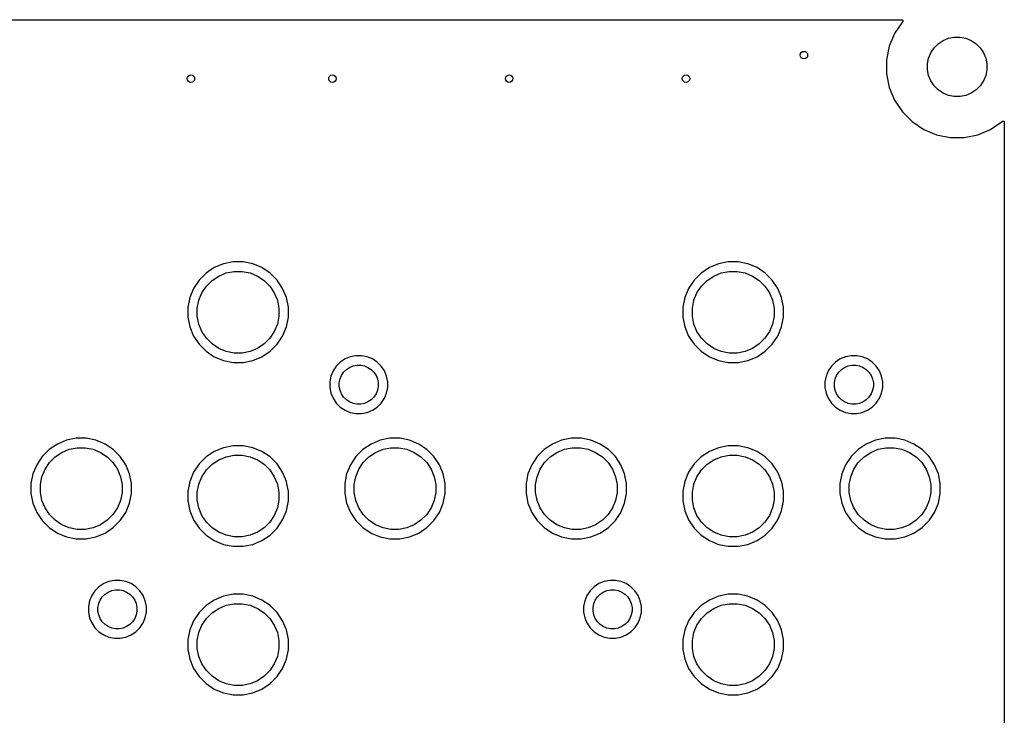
# Model space of a CAD drawing. Extents: x 1 to 139, y -76 to -1.
# Tile 13 of 13: x 86 to 139, y -38 to -1. Entities that reach past the tile are written whole.
import ezdxf

# ---------------------------------------------------------------- set-up
doc = ezdxf.new("R2010")
doc.units = 0
doc.header["$MEASUREMENT"] = 0
doc.layers.add('BLACK', color=7, linetype='CONTINUOUS')

msp = doc.modelspace()

# ---------------------------------------------------------------- linework, layer by layer
at = {"layer": 'BLACK', "linetype": 'CONTINUOUS'}
for p, q in [((6.16231, -0.635), (133.538, -0.635)), ((133.573, -0.75264), (133.157, -1.37503)), ((133.538, -0.635), (133.538, -0.635)), ((133.538, -0.635), (133.538, -0.635)), ((133.538, -0.635), (133.538, -0.63501)), ((133.538, -0.63501), (133.539, -0.63501)), ((133.539, -0.63501), (133.545, -0.63567)), ((133.545, -0.63567), (133.551, -0.63634)), ((133.551, -0.63634), (133.551, -0.63638)), ((133.551, -0.63638), (133.551, -0.63639)), ((133.551, -0.63639), (133.557, -0.6382)), ((133.557, -0.6382), (133.562, -0.64005)), ((133.562, -0.64005), (133.563, -0.6401)), ((133.563, -0.6401), (133.563, -0.64014)), ((133.563, -0.64014), (133.568, -0.64306)), ((133.568, -0.64306), (133.573, -0.64598)), ((133.573, -0.64598), (133.573, -0.64605)), ((133.573, -0.64605), (133.574, -0.64611)), ((133.583, -0.7434), (133.573, -0.75264)), ((133.574, -0.64611), (133.578, -0.65005)), ((133.578, -0.65005), (133.583, -0.65391)), ((133.583, -0.65391), (133.583, -0.654)), ((133.583, -0.654), (133.583, -0.65407)), ((133.583, -0.65407), (133.587, -0.65885)), ((133.586, -0.73871), (133.583, -0.7434)), ((133.59, -0.73401), (133.586, -0.73871)), ((133.587, -0.65885), (133.591, -0.66354)), ((133.593, -0.72834), (133.59, -0.73382)), ((133.59, -0.73382), (133.59, -0.73391)), ((133.59, -0.73391), (133.59, -0.73401)), ((133.591, -0.66354), (133.591, -0.66364)), ((133.591, -0.66364), (133.591, -0.66373)), ((133.591, -0.66373), (133.594, -0.66921)), ((133.596, -0.72311), (133.593, -0.72834)), ((133.594, -0.66921), (133.596, -0.67451)), ((133.596, -0.67451), (133.597, -0.67461)), ((133.598, -0.71702), (133.596, -0.7229)), ((133.596, -0.7229), (133.596, -0.723)), ((133.596, -0.723), (133.596, -0.72311)), ((133.597, -0.67461), (133.597, -0.67471)), ((133.597, -0.67471), (133.598, -0.68055)), ((133.598, -0.68055), (133.6, -0.68638)), ((133.6, -0.71127), (133.598, -0.71702)), ((133.6, -0.68638), (133.6, -0.6865)), ((133.6, -0.6865), (133.6, -0.6866)), ((133.6, -0.6866), (133.601, -0.69243)), ((133.601, -0.70489), (133.6, -0.71105)), ((133.6, -0.71105), (133.6, -0.71116)), ((133.6, -0.71116), (133.6, -0.71127)), ((133.601, -0.69243), (133.601, -0.69872)), ((133.601, -0.69872), (133.601, -0.69884)), ((133.601, -0.69884), (133.601, -0.69894)), ((133.601, -0.69894), (133.601, -0.70489)), ((133.157, -1.37503), (132.871, -2.06658)), ((136.058, -1.63649), (136.367, -1.575)), ((136.367, -1.575), (136.683, -1.575)), ((136.683, -1.575), (136.992, -1.63649)), ((132.871, -2.06658), (132.725, -2.80073)), ((135.282, -2.15506), (135.505, -1.9322)), ((135.505, -1.9322), (135.767, -1.7571)), ((135.767, -1.7571), (136.058, -1.63649)), ((136.992, -1.63649), (137.283, -1.7571)), ((137.283, -1.7571), (137.545, -1.9322)), ((137.545, -1.9322), (137.768, -2.15506)), ((134.986, -2.7083), (135.107, -2.41712)), ((135.107, -2.41712), (135.282, -2.15506)), ((137.768, -2.15506), (137.943, -2.41712)), ((137.943, -2.41712), (138.064, -2.7083)), ((132.725, -2.80073), (132.725, -3.54927)), ((134.925, -3.01741), (134.986, -2.7083)), ((134.925, -3.33259), (134.925, -3.01741)), ((138.064, -2.7083), (138.125, -3.01741)), ((138.125, -3.01741), (138.125, -3.33259)), ((132.725, -3.54927), (132.871, -4.28342)), ((134.986, -3.6417), (134.925, -3.33259)), ((135.107, -3.93288), (134.986, -3.6417)), ((138.064, -3.6417), (137.943, -3.93288)), ((138.125, -3.33259), (138.064, -3.6417)), ((135.282, -4.19494), (135.107, -3.93288)), ((135.505, -4.4178), (135.282, -4.19494)), ((137.768, -4.19494), (137.545, -4.4178)), ((137.943, -3.93288), (137.768, -4.19494)), ((132.871, -4.28342), (133.157, -4.97497)), ((135.767, -4.5929), (135.505, -4.4178)), ((136.058, -4.71351), (135.767, -4.5929)), ((136.367, -4.775), (136.058, -4.71351)), ((136.992, -4.71351), (136.683, -4.775)), ((137.283, -4.5929), (136.992, -4.71351)), ((137.545, -4.4178), (137.283, -4.5929)), ((133.157, -4.97497), (133.573, -5.59736)), ((136.683, -4.775), (136.367, -4.775)), ((133.573, -5.59736), (134.103, -6.12665)), ((134.103, -6.12665), (134.725, -6.54252)), ((138.325, -6.54252), (138.947, -6.12665)), ((138.947, -6.12665), (138.957, -6.11741)), ((138.957, -6.11679), (138.962, -6.11303)), ((138.957, -6.11694), (138.957, -6.11679)), ((138.957, -6.11695), (138.957, -6.11694)), ((138.957, -6.11696), (138.957, -6.11695)), ((138.957, -6.11741), (138.957, -6.11696)), ((138.962, -6.11303), (138.967, -6.10918)), ((138.967, -6.10906), (138.972, -6.10629)), ((138.967, -6.10913), (138.967, -6.10906)), ((138.967, -6.10918), (138.967, -6.10913)), ((138.972, -6.10629), (138.978, -6.10344)), ((138.978, -6.10336), (138.984, -6.10166)), ((138.978, -6.10341), (138.978, -6.10336)), ((138.978, -6.10344), (138.978, -6.10341)), ((138.984, -6.10166), (138.99, -6.09994)), ((138.99, -6.0999), (138.996, -6.09936)), ((138.99, -6.09993), (138.99, -6.0999)), ((138.99, -6.09994), (138.99, -6.09993)), ((138.996, -6.09936), (139.002, -6.09882)), ((139.002, -6.09882), (139.002, -6.09883)), ((139.002, -6.09883), (139.002, -6.09882)), ((139.002, -6.09882), (139.008, -6.09949)), ((139.008, -6.09949), (139.014, -6.10011)), ((139.014, -6.10011), (139.014, -6.10014)), ((139.014, -6.10014), (139.014, -6.10016)), ((139.014, -6.10016), (139.02, -6.10199)), ((139.02, -6.10199), (139.026, -6.10378)), ((139.026, -6.10378), (139.026, -6.10383)), ((139.026, -6.10383), (139.026, -6.10386)), ((139.026, -6.10386), (139.032, -6.10678)), ((139.032, -6.10678), (139.037, -6.10967)), ((139.037, -6.10967), (139.037, -6.10974)), ((139.037, -6.10974), (139.037, -6.1098)), ((139.037, -6.1098), (139.042, -6.11365)), ((139.042, -6.11365), (139.047, -6.11757)), ((139.047, -6.11757), (139.047, -6.11766)), ((139.047, -6.11766), (139.047, -6.11773)), ((139.047, -6.11773), (139.051, -6.12254)), ((139.051, -6.12254), (139.054, -6.12717)), ((139.054, -6.12717), (139.054, -6.12727)), ((139.054, -6.12727), (139.055, -6.12736)), ((139.055, -6.12736), (139.057, -6.13275)), ((139.057, -6.13275), (139.06, -6.13812)), ((139.06, -6.13812), (139.06, -6.13823)), ((139.06, -6.13823), (139.06, -6.13832)), ((139.06, -6.13832), (139.062, -6.14403)), ((139.062, -6.14403), (139.064, -6.14998)), ((139.064, -6.14998), (139.064, -6.15009)), ((139.064, -6.15009), (139.064, -6.1502)), ((139.064, -6.1502), (139.064, -6.15635)), ((139.064, -6.15635), (139.065, -6.16231)), ((139.065, -6.16231), (139.065, -70.0377)), ((134.725, -6.54252), (135.417, -6.82897)), ((135.417, -6.82897), (136.151, -6.975)), ((136.899, -6.975), (137.633, -6.82897)), ((137.633, -6.82897), (138.325, -6.54252)), ((136.151, -6.975), (136.899, -6.975)), ((97.0001, -13.7861), (96.5073, -13.9902)), ((97.5233, -13.682), (97.0001, -13.7861)), ((98.0567, -13.682), (97.5233, -13.682)), ((98.5799, -13.7861), (98.0567, -13.682)), ((99.0727, -13.9902), (98.5799, -13.7861)), ((123.67, -13.7861), (123.177, -13.9902)), ((124.193, -13.682), (123.67, -13.7861)), ((124.727, -13.682), (124.193, -13.682)), ((125.25, -13.7861), (124.727, -13.682)), ((125.743, -13.9902), (125.25, -13.7861)), ((96.0637, -14.2866), (95.6866, -14.6637)), ((96.5073, -13.9902), (96.0637, -14.2866)), ((96.7479, -14.4404), (97.1483, -14.2745)), ((97.1483, -14.2745), (97.5733, -14.19)), ((97.5733, -14.19), (98.0067, -14.19)), ((98.0067, -14.19), (98.4317, -14.2745)), ((98.4317, -14.2745), (98.8321, -14.4404)), ((99.5163, -14.2866), (99.0727, -13.9902)), ((99.8934, -14.6637), (99.5163, -14.2866)), ((122.734, -14.2866), (122.357, -14.6637)), ((123.177, -13.9902), (122.734, -14.2866)), ((123.418, -14.4404), (123.818, -14.2745)), ((123.818, -14.2745), (124.243, -14.19)), ((124.243, -14.19), (124.677, -14.19)), ((124.677, -14.19), (125.102, -14.2745)), ((125.102, -14.2745), (125.502, -14.4404)), ((126.186, -14.2866), (125.743, -13.9902)), ((126.563, -14.6637), (126.186, -14.2866)), ((95.6866, -14.6637), (95.3902, -15.1073)), ((96.0811, -14.9876), (96.3876, -14.6811)), ((96.3876, -14.6811), (96.7479, -14.4404)), ((98.8321, -14.4404), (99.1924, -14.6811)), ((99.1924, -14.6811), (99.4989, -14.9876)), ((100.19, -15.1073), (99.8934, -14.6637)), ((122.357, -14.6637), (122.06, -15.1073)), ((122.751, -14.9876), (123.058, -14.6811)), ((123.058, -14.6811), (123.418, -14.4404)), ((125.502, -14.4404), (125.862, -14.6811)), ((125.862, -14.6811), (126.169, -14.9876)), ((126.86, -15.1073), (126.563, -14.6637)), ((95.3902, -15.1073), (95.1861, -15.6001)), ((95.6745, -15.7483), (95.8404, -15.3479)), ((95.8404, -15.3479), (96.0811, -14.9876)), ((99.4989, -14.9876), (99.7396, -15.3479)), ((99.7396, -15.3479), (99.9055, -15.7483)), ((100.394, -15.6001), (100.19, -15.1073)), ((122.06, -15.1073), (121.856, -15.6001)), ((122.345, -15.7483), (122.51, -15.3479)), ((122.51, -15.3479), (122.751, -14.9876)), ((126.169, -14.9876), (126.41, -15.3479)), ((126.41, -15.3479), (126.575, -15.7483)), ((127.064, -15.6001), (126.86, -15.1073)), ((95.1861, -15.6001), (95.082, -16.1233)), ((95.59, -16.1733), (95.6745, -15.7483)), ((99.9055, -15.7483), (99.99, -16.1733)), ((100.498, -16.1233), (100.394, -15.6001)), ((121.856, -15.6001), (121.752, -16.1233)), ((122.26, -16.1733), (122.345, -15.7483)), ((126.575, -15.7483), (126.66, -16.1733)), ((127.168, -16.1233), (127.064, -15.6001)), ((95.082, -16.1233), (95.082, -16.6567)), ((95.59, -16.6067), (95.59, -16.1733)), ((99.99, -16.1733), (99.99, -16.6067)), ((100.498, -16.6567), (100.498, -16.1233)), ((121.752, -16.1233), (121.752, -16.6567)), ((122.26, -16.6067), (122.26, -16.1733)), ((126.66, -16.1733), (126.66, -16.6067)), ((127.168, -16.6567), (127.168, -16.1233)), ((95.082, -16.6567), (95.1861, -17.1799)), ((95.6745, -17.0317), (95.59, -16.6067)), ((99.99, -16.6067), (99.9055, -17.0317)), ((100.394, -17.1799), (100.498, -16.6567)), ((121.752, -16.6567), (121.856, -17.1799)), ((122.345, -17.0317), (122.26, -16.6067)), ((126.66, -16.6067), (126.575, -17.0317)), ((127.064, -17.1799), (127.168, -16.6567)), ((95.1861, -17.1799), (95.3902, -17.6727)), ((95.8404, -17.4321), (95.6745, -17.0317)), ((96.0811, -17.7924), (95.8404, -17.4321)), ((99.7396, -17.4321), (99.4989, -17.7924)), ((99.9055, -17.0317), (99.7396, -17.4321)), ((100.19, -17.6727), (100.394, -17.1799)), ((121.856, -17.1799), (122.06, -17.6727)), ((122.51, -17.4321), (122.345, -17.0317)), ((122.751, -17.7924), (122.51, -17.4321)), ((126.41, -17.4321), (126.169, -17.7924)), ((126.575, -17.0317), (126.41, -17.4321)), ((126.86, -17.6727), (127.064, -17.1799)), ((95.3902, -17.6727), (95.6866, -18.1163)), ((96.3876, -18.0989), (96.0811, -17.7924)), ((99.4989, -17.7924), (99.1924, -18.0989)), ((99.8934, -18.1163), (100.19, -17.6727)), ((122.06, -17.6727), (122.357, -18.1163)), ((123.058, -18.0989), (122.751, -17.7924)), ((126.169, -17.7924), (125.862, -18.0989)), ((126.563, -18.1163), (126.86, -17.6727)), ((95.6866, -18.1163), (96.0637, -18.4934)), ((96.0637, -18.4934), (96.5073, -18.7898)), ((96.7479, -18.3396), (96.3876, -18.0989)), ((97.1483, -18.5055), (96.7479, -18.3396)), ((97.5733, -18.59), (97.1483, -18.5055)), ((98.4317, -18.5055), (98.0067, -18.59)), ((98.8321, -18.3396), (98.4317, -18.5055)), ((99.1924, -18.0989), (98.8321, -18.3396)), ((99.0727, -18.7898), (99.5163, -18.4934)), ((99.5163, -18.4934), (99.8934, -18.1163)), ((122.357, -18.1163), (122.734, -18.4934)), ((122.734, -18.4934), (123.177, -18.7898)), ((123.418, -18.3396), (123.058, -18.0989)), ((123.818, -18.5055), (123.418, -18.3396)), ((124.243, -18.59), (123.818, -18.5055)), ((125.102, -18.5055), (124.677, -18.59)), ((125.502, -18.3396), (125.102, -18.5055)), ((125.862, -18.0989), (125.502, -18.3396)), ((125.743, -18.7898), (126.186, -18.4934)), ((126.186, -18.4934), (126.563, -18.1163)), ((96.5073, -18.7898), (97.0001, -18.9939)), ((97.0001, -18.9939), (97.5233, -19.098)), ((98.0067, -18.59), (97.5733, -18.59)), ((98.0567, -19.098), (98.5799, -18.9939)), ((98.5799, -18.9939), (99.0727, -18.7898)), ((103.297, -19.0798), (103.08, -19.2968)), ((103.552, -18.9093), (103.297, -19.0798)), ((103.836, -18.7919), (103.552, -18.9093)), ((104.137, -18.732), (103.836, -18.7919)), ((104.443, -18.732), (104.137, -18.732)), ((104.744, -18.7919), (104.443, -18.732)), ((105.028, -18.9093), (104.744, -18.7919)), ((105.283, -19.0798), (105.028, -18.9093)), ((105.5, -19.2968), (105.283, -19.0798)), ((123.177, -18.7898), (123.67, -18.9939)), ((123.67, -18.9939), (124.193, -19.098)), ((124.677, -18.59), (124.243, -18.59)), ((124.727, -19.098), (125.25, -18.9939)), ((125.25, -18.9939), (125.743, -18.7898)), ((129.967, -19.0798), (129.75, -19.2968)), ((130.222, -18.9093), (129.967, -19.0798)), ((130.506, -18.7919), (130.222, -18.9093)), ((130.807, -18.732), (130.506, -18.7919)), ((131.113, -18.732), (130.807, -18.732)), ((131.414, -18.7919), (131.113, -18.732)), ((131.698, -18.9093), (131.414, -18.7919)), ((131.953, -19.0798), (131.698, -18.9093)), ((132.17, -19.2968), (131.953, -19.0798)), ((97.5233, -19.098), (98.0567, -19.098)), ((102.909, -19.552), (102.792, -19.8355)), ((103.08, -19.2968), (102.909, -19.552)), ((103.36, -19.7926), (103.474, -19.6207)), ((103.474, -19.6207), (103.621, -19.4744)), ((103.621, -19.4744), (103.793, -19.3595)), ((103.793, -19.3595), (103.984, -19.2803)), ((103.984, -19.2803), (104.187, -19.24)), ((104.187, -19.24), (104.393, -19.24)), ((104.393, -19.24), (104.596, -19.2803)), ((104.596, -19.2803), (104.787, -19.3595)), ((104.787, -19.3595), (104.959, -19.4744)), ((104.959, -19.4744), (105.106, -19.6207)), ((105.106, -19.6207), (105.22, -19.7926)), ((105.671, -19.552), (105.5, -19.2968)), ((105.788, -19.8355), (105.671, -19.552)), ((124.193, -19.098), (124.727, -19.098)), ((129.579, -19.552), (129.462, -19.8355)), ((129.75, -19.2968), (129.579, -19.552)), ((130.03, -19.7926), (130.144, -19.6207)), ((130.144, -19.6207), (130.291, -19.4744)), ((130.291, -19.4744), (130.463, -19.3595)), ((130.463, -19.3595), (130.654, -19.2803)), ((130.654, -19.2803), (130.857, -19.24)), ((130.857, -19.24), (131.063, -19.24)), ((131.063, -19.24), (131.266, -19.2803)), ((131.266, -19.2803), (131.457, -19.3595)), ((131.457, -19.3595), (131.629, -19.4744)), ((131.629, -19.4744), (131.776, -19.6207)), ((131.776, -19.6207), (131.89, -19.7926)), ((132.341, -19.552), (132.17, -19.2968)), ((132.458, -19.8355), (132.341, -19.552)), ((102.792, -19.8355), (102.732, -20.1366)), ((102.732, -20.1366), (102.732, -20.4434)), ((103.24, -20.1866), (103.28, -19.9837)), ((103.28, -19.9837), (103.36, -19.7926)), ((105.22, -19.7926), (105.3, -19.9837)), ((105.3, -19.9837), (105.34, -20.1866)), ((105.848, -20.1366), (105.788, -19.8355)), ((105.848, -20.4434), (105.848, -20.1366)), ((129.462, -19.8355), (129.402, -20.1366)), ((129.402, -20.1366), (129.402, -20.4434)), ((129.91, -20.1866), (129.95, -19.9837)), ((129.95, -19.9837), (130.03, -19.7926)), ((131.89, -19.7926), (131.97, -19.9837)), ((131.97, -19.9837), (132.01, -20.1866)), ((132.518, -20.1366), (132.458, -19.8355)), ((132.518, -20.4434), (132.518, -20.1366)), ((102.732, -20.4434), (102.792, -20.7445)), ((103.24, -20.3934), (103.24, -20.1866)), ((103.28, -20.5963), (103.24, -20.3934)), ((103.36, -20.7874), (103.28, -20.5963)), ((105.3, -20.5963), (105.22, -20.7874)), ((105.34, -20.3934), (105.3, -20.5963)), ((105.34, -20.1866), (105.34, -20.3934)), ((105.788, -20.7445), (105.848, -20.4434)), ((129.402, -20.4434), (129.462, -20.7445)), ((129.91, -20.3934), (129.91, -20.1866)), ((129.95, -20.5963), (129.91, -20.3934)), ((130.03, -20.7874), (129.95, -20.5963)), ((131.97, -20.5963), (131.89, -20.7874)), ((132.01, -20.3934), (131.97, -20.5963)), ((132.01, -20.1866), (132.01, -20.3934)), ((132.458, -20.7445), (132.518, -20.4434)), ((102.792, -20.7445), (102.909, -21.028)), ((102.909, -21.028), (103.08, -21.2832)), ((103.474, -20.9593), (103.36, -20.7874)), ((103.621, -21.1056), (103.474, -20.9593)), ((103.793, -21.2205), (103.621, -21.1056)), ((104.959, -21.1056), (104.787, -21.2205)), ((105.106, -20.9593), (104.959, -21.1056)), ((105.22, -20.7874), (105.106, -20.9593)), ((105.5, -21.2832), (105.671, -21.028)), ((105.671, -21.028), (105.788, -20.7445)), ((129.462, -20.7445), (129.579, -21.028)), ((129.579, -21.028), (129.75, -21.2832)), ((130.144, -20.9593), (130.03, -20.7874)), ((130.291, -21.1056), (130.144, -20.9593)), ((130.463, -21.2205), (130.291, -21.1056)), ((131.629, -21.1056), (131.457, -21.2205)), ((131.776, -20.9593), (131.629, -21.1056)), ((131.89, -20.7874), (131.776, -20.9593)), ((132.17, -21.2832), (132.341, -21.028)), ((132.341, -21.028), (132.458, -20.7445)), ((103.08, -21.2832), (103.297, -21.5002)), ((103.297, -21.5002), (103.552, -21.6707)), ((103.552, -21.6707), (103.836, -21.7881)), ((103.984, -21.2996), (103.793, -21.2205)), ((104.187, -21.34), (103.984, -21.2996)), ((104.393, -21.34), (104.187, -21.34)), ((104.596, -21.2996), (104.393, -21.34)), ((104.787, -21.2205), (104.596, -21.2996)), ((104.744, -21.7881), (105.028, -21.6707)), ((105.028, -21.6707), (105.283, -21.5002)), ((105.283, -21.5002), (105.5, -21.2832)), ((129.75, -21.2832), (129.967, -21.5002)), ((129.967, -21.5002), (130.222, -21.6707)), ((130.222, -21.6707), (130.506, -21.7881)), ((130.654, -21.2996), (130.463, -21.2205)), ((130.857, -21.34), (130.654, -21.2996)), ((131.063, -21.34), (130.857, -21.34)), ((131.266, -21.2996), (131.063, -21.34)), ((131.457, -21.2205), (131.266, -21.2996)), ((131.414, -21.7881), (131.698, -21.6707)), ((131.698, -21.6707), (131.953, -21.5002)), ((131.953, -21.5002), (132.17, -21.2832)), ((103.836, -21.7881), (104.137, -21.848)), ((104.137, -21.848), (104.443, -21.848)), ((104.443, -21.848), (104.744, -21.7881)), ((130.506, -21.7881), (130.807, -21.848)), ((130.807, -21.848), (131.113, -21.848)), ((131.113, -21.848), (131.414, -21.7881)), ((88.5501, -23.2861), (88.0573, -23.4902)), ((89.0733, -23.182), (88.5501, -23.2861)), ((89.6067, -23.182), (89.0733, -23.182)), ((90.1299, -23.2861), (89.6067, -23.182)), ((90.6227, -23.4902), (90.1299, -23.2861)), ((105.45, -23.2861), (104.957, -23.4902)), ((105.973, -23.182), (105.45, -23.2861)), ((106.507, -23.182), (105.973, -23.182)), ((107.03, -23.2861), (106.507, -23.182)), ((107.523, -23.4902), (107.03, -23.2861)), ((115.22, -23.2861), (114.727, -23.4902)), ((115.743, -23.182), (115.22, -23.2861)), ((116.277, -23.182), (115.743, -23.182)), ((116.8, -23.2861), (116.277, -23.182)), ((117.293, -23.4902), (116.8, -23.2861)), ((132.12, -23.2861), (131.627, -23.4902)), ((132.643, -23.182), (132.12, -23.2861)), ((133.177, -23.182), (132.643, -23.182)), ((133.7, -23.2861), (133.177, -23.182)), ((134.193, -23.4902), (133.7, -23.2861)), ((87.6137, -23.7866), (87.2366, -24.1637)), ((88.0573, -23.4902), (87.6137, -23.7866)), ((88.2979, -23.9404), (88.6983, -23.7745)), ((88.6983, -23.7745), (89.1233, -23.69)), ((89.1233, -23.69), (89.5567, -23.69)), ((89.5567, -23.69), (89.9817, -23.7745)), ((89.9817, -23.7745), (90.3821, -23.9404)), ((91.0663, -23.7866), (90.6227, -23.4902)), ((91.4434, -24.1638), (91.0663, -23.7866)), ((97.0001, -23.6861), (96.5073, -23.8902)), ((97.5233, -23.582), (97.0001, -23.6861)), ((98.0567, -23.582), (97.5233, -23.582)), ((98.5799, -23.6861), (98.0567, -23.582)), ((99.0727, -23.8902), (98.5799, -23.6861)), ((104.514, -23.7866), (104.137, -24.1637)), ((104.957, -23.4902), (104.514, -23.7866)), ((105.198, -23.9404), (105.598, -23.7745)), ((105.598, -23.7745), (106.023, -23.69)), ((106.023, -23.69), (106.457, -23.69)), ((106.457, -23.69), (106.882, -23.7745)), ((106.882, -23.7745), (107.282, -23.9404)), ((107.966, -23.7866), (107.523, -23.4902)), ((108.343, -24.1638), (107.966, -23.7866)), ((114.284, -23.7866), (113.907, -24.1637)), ((114.727, -23.4902), (114.284, -23.7866)), ((114.968, -23.9404), (115.368, -23.7745)), ((115.368, -23.7745), (115.793, -23.69)), ((115.793, -23.69), (116.227, -23.69)), ((116.227, -23.69), (116.652, -23.7745)), ((116.652, -23.7745), (117.052, -23.9404)), ((117.736, -23.7866), (117.293, -23.4902)), ((118.113, -24.1638), (117.736, -23.7866)), ((123.67, -23.6861), (123.177, -23.8902)), ((124.193, -23.582), (123.67, -23.6861)), ((124.727, -23.582), (124.193, -23.582)), ((125.25, -23.6861), (124.727, -23.582)), ((125.743, -23.8902), (125.25, -23.6861)), ((131.184, -23.7866), (130.807, -24.1637)), ((131.627, -23.4902), (131.184, -23.7866)), ((131.868, -23.9404), (132.268, -23.7745)), ((132.268, -23.7745), (132.693, -23.69)), ((132.693, -23.69), (133.127, -23.69)), ((133.127, -23.69), (133.552, -23.7745)), ((133.552, -23.7745), (133.952, -23.9404)), ((134.636, -23.7866), (134.193, -23.4902)), ((135.013, -24.1638), (134.636, -23.7866)), ((87.2366, -24.1637), (86.9402, -24.6073)), ((87.6311, -24.4876), (87.9376, -24.1811)), ((87.9376, -24.1811), (88.2979, -23.9404)), ((90.3821, -23.9404), (90.7424, -24.1811)), ((90.7424, -24.1811), (91.0489, -24.4876)), ((91.7398, -24.6073), (91.4434, -24.1638)), ((96.0637, -24.1866), (95.6866, -24.5637)), ((96.5073, -23.8902), (96.0637, -24.1866)), ((96.3876, -24.5811), (96.7479, -24.3404)), ((96.7479, -24.3404), (97.1483, -24.1745)), ((97.1483, -24.1745), (97.5733, -24.09)), ((97.5733, -24.09), (98.0067, -24.09)), ((98.0067, -24.09), (98.4317, -24.1745)), ((98.4317, -24.1745), (98.8321, -24.3404)), ((98.8321, -24.3404), (99.1924, -24.5811)), ((99.5163, -24.1866), (99.0727, -23.8902)), ((99.8934, -24.5637), (99.5163, -24.1866)), ((104.137, -24.1637), (103.84, -24.6073)), ((104.531, -24.4876), (104.838, -24.1811)), ((104.838, -24.1811), (105.198, -23.9404)), ((107.282, -23.9404), (107.642, -24.1811)), ((107.642, -24.1811), (107.949, -24.4876)), ((108.64, -24.6073), (108.343, -24.1638)), ((113.907, -24.1637), (113.61, -24.6073)), ((114.301, -24.4876), (114.608, -24.1811)), ((114.608, -24.1811), (114.968, -23.9404)), ((117.052, -23.9404), (117.412, -24.1811)), ((117.412, -24.1811), (117.719, -24.4876)), ((118.41, -24.6073), (118.113, -24.1638)), ((122.734, -24.1866), (122.357, -24.5637)), ((123.177, -23.8902), (122.734, -24.1866)), ((123.058, -24.5811), (123.418, -24.3404)), ((123.418, -24.3404), (123.818, -24.1745)), ((123.818, -24.1745), (124.243, -24.09)), ((124.243, -24.09), (124.677, -24.09)), ((124.677, -24.09), (125.102, -24.1745)), ((125.102, -24.1745), (125.502, -24.3404)), ((125.502, -24.3404), (125.862, -24.5811)), ((126.186, -24.1866), (125.743, -23.8902)), ((126.563, -24.5637), (126.186, -24.1866)), ((130.807, -24.1637), (130.51, -24.6073)), ((131.201, -24.4876), (131.508, -24.1811)), ((131.508, -24.1811), (131.868, -23.9404)), ((133.952, -23.9404), (134.312, -24.1811)), ((134.312, -24.1811), (134.619, -24.4876)), ((135.31, -24.6073), (135.013, -24.1638)), ((86.9402, -24.6073), (86.7361, -25.1001)), ((87.2245, -25.2483), (87.3904, -24.8479)), ((87.3904, -24.8479), (87.6311, -24.4876)), ((91.0489, -24.4876), (91.2896, -24.8479)), ((91.2896, -24.8479), (91.4555, -25.2483)), ((91.9439, -25.1001), (91.7398, -24.6073)), ((95.6866, -24.5637), (95.3902, -25.0073)), ((95.8404, -25.2479), (96.0811, -24.8876)), ((96.0811, -24.8876), (96.3876, -24.5811)), ((99.1924, -24.5811), (99.4989, -24.8876)), ((99.4989, -24.8876), (99.7396, -25.2479)), ((100.19, -25.0073), (99.8934, -24.5637)), ((103.84, -24.6073), (103.636, -25.1001)), ((104.125, -25.2483), (104.29, -24.8479)), ((104.29, -24.8479), (104.531, -24.4876)), ((107.949, -24.4876), (108.19, -24.8479)), ((108.19, -24.8479), (108.355, -25.2483)), ((108.844, -25.1001), (108.64, -24.6073)), ((113.61, -24.6073), (113.406, -25.1001)), ((113.895, -25.2483), (114.06, -24.8479)), ((114.06, -24.8479), (114.301, -24.4876)), ((117.719, -24.4876), (117.96, -24.8479)), ((117.96, -24.8479), (118.125, -25.2483)), ((118.614, -25.1001), (118.41, -24.6073)), ((122.357, -24.5637), (122.06, -25.0073)), ((122.51, -25.2479), (122.751, -24.8876)), ((122.751, -24.8876), (123.058, -24.5811)), ((125.862, -24.5811), (126.169, -24.8876)), ((126.169, -24.8876), (126.41, -25.2479)), ((126.86, -25.0073), (126.563, -24.5637)), ((130.51, -24.6073), (130.306, -25.1001)), ((130.795, -25.2483), (130.96, -24.8479)), ((130.96, -24.8479), (131.201, -24.4876)), ((134.619, -24.4876), (134.86, -24.8479)), ((134.86, -24.8479), (135.025, -25.2483)), ((135.514, -25.1001), (135.31, -24.6073)), ((86.7361, -25.1001), (86.632, -25.6233)), ((87.14, -25.6733), (87.2245, -25.2483)), ((91.4555, -25.2483), (91.54, -25.6733)), ((92.048, -25.6233), (91.9439, -25.1001)), ((95.3902, -25.0073), (95.1861, -25.5001)), ((95.6745, -25.6483), (95.8404, -25.2479)), ((99.7396, -25.2479), (99.9055, -25.6483)), ((100.394, -25.5001), (100.19, -25.0073)), ((103.636, -25.1001), (103.532, -25.6233)), ((104.04, -25.6733), (104.125, -25.2483)), ((108.355, -25.2483), (108.44, -25.6733)), ((108.948, -25.6233), (108.844, -25.1001)), ((113.406, -25.1001), (113.302, -25.6233)), ((113.81, -25.6733), (113.895, -25.2483)), ((118.125, -25.2483), (118.21, -25.6733)), ((118.718, -25.6233), (118.614, -25.1001)), ((122.06, -25.0073), (121.856, -25.5001)), ((122.345, -25.6483), (122.51, -25.2479)), ((126.41, -25.2479), (126.575, -25.6483)), ((127.064, -25.5001), (126.86, -25.0073)), ((130.306, -25.1001), (130.202, -25.6233)), ((130.71, -25.6733), (130.795, -25.2483)), ((135.025, -25.2483), (135.11, -25.6733)), ((135.618, -25.6233), (135.514, -25.1001)), ((86.632, -25.6233), (86.632, -26.1567)), ((87.14, -26.1067), (87.14, -25.6733)), ((91.54, -25.6733), (91.54, -26.1067)), ((92.048, -26.1567), (92.048, -25.6233)), ((95.1861, -25.5001), (95.082, -26.0233)), ((95.59, -26.0733), (95.6745, -25.6483)), ((99.9055, -25.6483), (99.99, -26.0733)), ((100.42, -25.6294), (100.394, -25.5001)), ((100.498, -26.0233), (100.42, -25.6294)), ((103.532, -25.6233), (103.532, -26.1567)), ((104.04, -26.1067), (104.04, -25.6733)), ((108.44, -25.6733), (108.44, -26.1067)), ((108.948, -26.1567), (108.948, -25.6233)), ((113.302, -25.6233), (113.302, -26.1567)), ((113.81, -26.1067), (113.81, -25.6733)), ((118.21, -25.6733), (118.21, -26.1067)), ((118.718, -26.1567), (118.718, -25.6233)), ((121.856, -25.5001), (121.752, -26.0233)), ((122.26, -26.0733), (122.345, -25.6483)), ((126.575, -25.6483), (126.66, -26.0733)), ((127.09, -25.6294), (127.064, -25.5001)), ((127.168, -26.0233), (127.09, -25.6294)), ((130.202, -25.6233), (130.202, -26.1567)), ((130.71, -26.1067), (130.71, -25.6733)), ((135.11, -25.6733), (135.11, -26.1067)), ((135.618, -26.1567), (135.618, -25.6233)), ((86.632, -26.1567), (86.7361, -26.6799)), ((87.2245, -26.5317), (87.14, -26.1067)), ((91.54, -26.1067), (91.4555, -26.5317)), ((91.9439, -26.6799), (92.048, -26.1567)), ((95.082, -26.0233), (95.082, -26.5567)), ((95.59, -26.5067), (95.59, -26.0733)), ((95.6745, -26.9317), (95.59, -26.5067)), ((99.99, -26.5067), (99.9055, -26.9317)), ((99.99, -26.0733), (99.99, -26.5067)), ((100.498, -26.5567), (100.498, -26.0233)), ((103.532, -26.1567), (103.636, -26.6799)), ((104.125, -26.5317), (104.04, -26.1067)), ((108.44, -26.1067), (108.355, -26.5317)), ((108.844, -26.6799), (108.948, -26.1567)), ((113.302, -26.1567), (113.406, -26.6799)), ((113.895, -26.5317), (113.81, -26.1067)), ((118.21, -26.1067), (118.125, -26.5317)), ((118.614, -26.6799), (118.718, -26.1567)), ((121.752, -26.0233), (121.752, -26.5567)), ((122.26, -26.5067), (122.26, -26.0733)), ((122.345, -26.9317), (122.26, -26.5067)), ((126.66, -26.5067), (126.575, -26.9317)), ((126.66, -26.0733), (126.66, -26.5067)), ((127.168, -26.5567), (127.168, -26.0233)), ((130.202, -26.1567), (130.306, -26.6799)), ((130.795, -26.5317), (130.71, -26.1067)), ((135.11, -26.1067), (135.025, -26.5317)), ((135.514, -26.6799), (135.618, -26.1567)), ((86.7361, -26.6799), (86.9402, -27.1727)), ((87.3904, -26.9321), (87.2245, -26.5317)), ((87.6311, -27.2924), (87.3904, -26.9321)), ((91.2896, -26.9321), (91.0489, -27.2924)), ((91.4555, -26.5317), (91.2896, -26.9321)), ((91.7398, -27.1727), (91.9439, -26.6799)), ((95.082, -26.5567), (95.1861, -27.0799)), ((95.8404, -27.3321), (95.6745, -26.9317)), ((99.9055, -26.9317), (99.7396, -27.3321)), ((100.394, -27.0799), (100.498, -26.5567)), ((103.636, -26.6799), (103.84, -27.1727)), ((104.29, -26.9321), (104.125, -26.5317)), ((104.531, -27.2924), (104.29, -26.9321)), ((108.19, -26.9321), (107.949, -27.2924)), ((108.355, -26.5317), (108.19, -26.9321)), ((108.64, -27.1727), (108.844, -26.6799)), ((113.406, -26.6799), (113.61, -27.1727)), ((114.06, -26.9321), (113.895, -26.5317)), ((114.301, -27.2924), (114.06, -26.9321)), ((117.96, -26.9321), (117.719, -27.2924)), ((118.125, -26.5317), (117.96, -26.9321)), ((118.41, -27.1727), (118.614, -26.6799)), ((121.752, -26.5567), (121.856, -27.0799)), ((122.51, -27.3321), (122.345, -26.9317)), ((126.575, -26.9317), (126.41, -27.3321)), ((127.064, -27.0799), (127.168, -26.5567)), ((130.306, -26.6799), (130.51, -27.1727)), ((130.96, -26.9321), (130.795, -26.5317)), ((131.201, -27.2924), (130.96, -26.9321)), ((134.86, -26.9321), (134.619, -27.2924)), ((135.025, -26.5317), (134.86, -26.9321)), ((135.31, -27.1727), (135.514, -26.6799)), ((86.9402, -27.1727), (87.2366, -27.6163)), ((87.9376, -27.5989), (87.6311, -27.2924)), ((91.0489, -27.2924), (90.7424, -27.5989)), ((91.4434, -27.6162), (91.7398, -27.1727)), ((95.1861, -27.0799), (95.3902, -27.5727)), ((95.3902, -27.5727), (95.6866, -28.0163)), ((96.0811, -27.6924), (95.8404, -27.3321)), ((99.7396, -27.3321), (99.4989, -27.6924)), ((99.8934, -28.0162), (100.19, -27.5727)), ((100.19, -27.5727), (100.394, -27.0799)), ((103.84, -27.1727), (104.137, -27.6163)), ((104.838, -27.5989), (104.531, -27.2924)), ((107.949, -27.2924), (107.642, -27.5989)), ((108.343, -27.6162), (108.64, -27.1727)), ((113.61, -27.1727), (113.907, -27.6163)), ((114.608, -27.5989), (114.301, -27.2924)), ((117.719, -27.2924), (117.412, -27.5989)), ((118.113, -27.6162), (118.41, -27.1727)), ((121.856, -27.0799), (122.06, -27.5727)), ((122.06, -27.5727), (122.357, -28.0163)), ((122.751, -27.6924), (122.51, -27.3321)), ((126.41, -27.3321), (126.169, -27.6924)), ((126.563, -28.0162), (126.86, -27.5727)), ((126.86, -27.5727), (127.064, -27.0799)), ((130.51, -27.1727), (130.807, -27.6163)), ((131.508, -27.5989), (131.201, -27.2924)), ((134.619, -27.2924), (134.312, -27.5989)), ((135.013, -27.6162), (135.31, -27.1727)), ((87.2366, -27.6163), (87.6137, -27.9934)), ((87.6137, -27.9934), (88.0573, -28.2898)), ((88.2979, -27.8396), (87.9376, -27.5989)), ((88.6983, -28.0055), (88.2979, -27.8396)), ((89.1233, -28.09), (88.6983, -28.0055)), ((89.5567, -28.09), (89.1233, -28.09)), ((89.9817, -28.0055), (89.5567, -28.09)), ((90.3821, -27.8396), (89.9817, -28.0055)), ((90.7424, -27.5989), (90.3821, -27.8396)), ((90.6227, -28.2898), (91.0663, -27.9934)), ((91.0663, -27.9934), (91.4434, -27.6162)), ((95.6866, -28.0163), (96.0637, -28.3934)), ((96.3876, -27.9989), (96.0811, -27.6924)), ((96.7479, -28.2396), (96.3876, -27.9989)), ((99.1924, -27.9989), (98.8321, -28.2396)), ((99.4989, -27.6924), (99.1924, -27.9989)), ((99.5163, -28.3934), (99.8934, -28.0162)), ((104.137, -27.6163), (104.514, -27.9934)), ((104.514, -27.9934), (104.957, -28.2898)), ((105.198, -27.8396), (104.838, -27.5989)), ((105.598, -28.0055), (105.198, -27.8396)), ((106.023, -28.09), (105.598, -28.0055)), ((106.457, -28.09), (106.023, -28.09)), ((106.882, -28.0055), (106.457, -28.09)), ((107.282, -27.8396), (106.882, -28.0055)), ((107.642, -27.5989), (107.282, -27.8396)), ((107.523, -28.2898), (107.966, -27.9934)), ((107.966, -27.9934), (108.343, -27.6162)), ((113.907, -27.6163), (114.284, -27.9934)), ((114.284, -27.9934), (114.727, -28.2898)), ((114.968, -27.8396), (114.608, -27.5989)), ((115.368, -28.0055), (114.968, -27.8396)), ((115.793, -28.09), (115.368, -28.0055)), ((116.227, -28.09), (115.793, -28.09)), ((116.652, -28.0055), (116.227, -28.09)), ((117.052, -27.8396), (116.652, -28.0055)), ((117.412, -27.5989), (117.052, -27.8396)), ((117.293, -28.2898), (117.736, -27.9934)), ((117.736, -27.9934), (118.113, -27.6162)), ((122.357, -28.0163), (122.734, -28.3934)), ((123.058, -27.9989), (122.751, -27.6924)), ((123.418, -28.2396), (123.058, -27.9989)), ((125.862, -27.9989), (125.502, -28.2396)), ((126.169, -27.6924), (125.862, -27.9989)), ((126.186, -28.3934), (126.563, -28.0162)), ((130.807, -27.6163), (131.184, -27.9934)), ((131.184, -27.9934), (131.627, -28.2898)), ((131.868, -27.8396), (131.508, -27.5989)), ((132.268, -28.0055), (131.868, -27.8396)), ((132.693, -28.09), (132.268, -28.0055)), ((133.127, -28.09), (132.693, -28.09)), ((133.552, -28.0055), (133.127, -28.09)), ((133.952, -27.8396), (133.552, -28.0055)), ((134.312, -27.5989), (133.952, -27.8396)), ((134.193, -28.2898), (134.636, -27.9934)), ((134.636, -27.9934), (135.013, -27.6162)), ((88.0573, -28.2898), (88.5501, -28.4939)), ((88.5501, -28.4939), (89.0733, -28.598)), ((89.0733, -28.598), (89.6067, -28.598)), ((89.6067, -28.598), (90.1299, -28.4939)), ((90.1299, -28.4939), (90.6227, -28.2898)), ((96.0637, -28.3934), (96.5073, -28.6898)), ((97.1483, -28.4055), (96.7479, -28.2396)), ((97.5733, -28.49), (97.1483, -28.4055)), ((98.0067, -28.49), (97.5733, -28.49)), ((98.4317, -28.4055), (98.0067, -28.49)), ((98.8321, -28.2396), (98.4317, -28.4055)), ((99.0727, -28.6898), (99.5163, -28.3934)), ((104.957, -28.2898), (105.45, -28.4939)), ((105.45, -28.4939), (105.973, -28.598)), ((105.973, -28.598), (106.507, -28.598)), ((106.507, -28.598), (107.03, -28.4939)), ((107.03, -28.4939), (107.523, -28.2898)), ((114.727, -28.2898), (115.22, -28.4939)), ((115.22, -28.4939), (115.743, -28.598)), ((115.743, -28.598), (116.277, -28.598)), ((116.277, -28.598), (116.8, -28.4939)), ((116.8, -28.4939), (117.293, -28.2898)), ((122.734, -28.3934), (123.177, -28.6898)), ((123.818, -28.4055), (123.418, -28.2396)), ((124.243, -28.49), (123.818, -28.4055)), ((124.677, -28.49), (124.243, -28.49)), ((125.102, -28.4055), (124.677, -28.49)), ((125.502, -28.2396), (125.102, -28.4055)), ((125.743, -28.6898), (126.186, -28.3934)), ((131.627, -28.2898), (132.12, -28.4939)), ((132.12, -28.4939), (132.643, -28.598)), ((132.643, -28.598), (133.177, -28.598)), ((133.177, -28.598), (133.7, -28.4939)), ((133.7, -28.4939), (134.193, -28.2898)), ((96.5073, -28.6898), (97.0001, -28.8939)), ((97.0001, -28.8939), (97.5233, -28.998)), ((97.5233, -28.998), (98.0567, -28.998)), ((98.0567, -28.998), (98.5799, -28.8939)), ((98.5799, -28.8939), (99.0727, -28.6898)), ((123.177, -28.6898), (123.67, -28.8939)), ((123.67, -28.8939), (124.193, -28.998)), ((124.193, -28.998), (124.727, -28.998)), ((124.727, -28.998), (125.25, -28.8939)), ((125.25, -28.8939), (125.743, -28.6898)), ((90.2968, -31.1798), (90.0798, -31.3968)), ((90.552, -31.0093), (90.2968, -31.1798)), ((90.8355, -30.8919), (90.552, -31.0093)), ((91.1366, -30.832), (90.8355, -30.8919)), ((91.4434, -30.832), (91.1366, -30.832)), ((91.7445, -30.8919), (91.4434, -30.832)), ((92.028, -31.0093), (91.7445, -30.8919)), ((92.2832, -31.1798), (92.028, -31.0093)), ((92.5002, -31.3968), (92.2832, -31.1798)), ((116.967, -31.1798), (116.75, -31.3968)), ((117.222, -31.0093), (116.967, -31.1798)), ((117.506, -30.8919), (117.222, -31.0093)), ((117.807, -30.832), (117.506, -30.8919)), ((118.113, -30.832), (117.807, -30.832)), ((118.414, -30.8919), (118.113, -30.832)), ((118.698, -31.0093), (118.414, -30.8919)), ((118.953, -31.1798), (118.698, -31.0093)), ((119.17, -31.3968), (118.953, -31.1798)), ((89.9093, -31.652), (89.7919, -31.9355)), ((90.0798, -31.3968), (89.9093, -31.652)), ((90.3595, -31.8926), (90.4744, -31.7207)), ((90.4744, -31.7207), (90.6207, -31.5744)), ((90.6207, -31.5744), (90.7926, -31.4595)), ((90.7926, -31.4595), (90.9837, -31.3803)), ((90.9837, -31.3803), (91.1866, -31.34)), ((91.1866, -31.34), (91.3934, -31.34)), ((91.3934, -31.34), (91.5963, -31.3803)), ((91.5963, -31.3803), (91.7874, -31.4595)), ((91.7874, -31.4595), (91.9593, -31.5744)), ((91.9593, -31.5744), (92.1056, -31.7207)), ((92.1056, -31.7207), (92.2205, -31.8926)), ((92.6707, -31.652), (92.5002, -31.3968)), ((92.7881, -31.9355), (92.6707, -31.652)), ((97.0001, -31.6861), (96.5073, -31.8902)), ((97.5233, -31.582), (97.0001, -31.6861)), ((98.0567, -31.582), (97.5233, -31.582)), ((98.5799, -31.6861), (98.0567, -31.582)), ((99.0727, -31.8902), (98.5799, -31.6861)), ((116.579, -31.652), (116.462, -31.9355)), ((116.75, -31.3968), (116.579, -31.652)), ((117.03, -31.8926), (117.144, -31.7207)), ((117.144, -31.7207), (117.291, -31.5744)), ((117.291, -31.5744), (117.463, -31.4595)), ((117.463, -31.4595), (117.654, -31.3803)), ((117.654, -31.3803), (117.857, -31.34)), ((117.857, -31.34), (118.063, -31.34)), ((118.063, -31.34), (118.266, -31.3803)), ((118.266, -31.3803), (118.457, -31.4595)), ((118.457, -31.4595), (118.629, -31.5744)), ((118.629, -31.5744), (118.776, -31.7207)), ((118.776, -31.7207), (118.89, -31.8926)), ((119.341, -31.652), (119.17, -31.3968)), ((119.458, -31.9355), (119.341, -31.652)), ((123.67, -31.6861), (123.177, -31.8902)), ((124.193, -31.582), (123.67, -31.6861)), ((124.727, -31.582), (124.193, -31.582)), ((125.25, -31.6861), (124.727, -31.582)), ((125.743, -31.8902), (125.25, -31.6861)), ((89.7919, -31.9355), (89.732, -32.2366)), ((89.732, -32.2366), (89.732, -32.5434)), ((90.24, -32.2866), (90.2803, -32.0837)), ((90.24, -32.4934), (90.24, -32.2866)), ((90.2803, -32.0837), (90.3595, -31.8926)), ((92.2205, -31.8926), (92.2996, -32.0837)), ((92.2996, -32.0837), (92.34, -32.2866)), ((92.34, -32.2866), (92.34, -32.4934)), ((92.848, -32.2366), (92.7881, -31.9355)), ((92.848, -32.5434), (92.848, -32.2366)), ((96.0637, -32.1866), (95.6866, -32.5637)), ((96.5073, -31.8902), (96.0637, -32.1866)), ((96.3876, -32.5811), (96.7479, -32.3404)), ((96.7479, -32.3404), (97.1483, -32.1745)), ((97.1483, -32.1745), (97.5733, -32.09)), ((97.5733, -32.09), (98.0067, -32.09)), ((98.0067, -32.09), (98.4317, -32.1745)), ((98.4317, -32.1745), (98.8321, -32.3404)), ((98.8321, -32.3404), (99.1924, -32.5811)), ((99.5163, -32.1866), (99.0727, -31.8902)), ((99.6049, -32.2752), (99.5163, -32.1866)), ((99.8934, -32.5638), (99.6049, -32.2752)), ((116.462, -31.9355), (116.402, -32.2366)), ((116.402, -32.2366), (116.402, -32.5434)), ((116.91, -32.2866), (116.95, -32.0837)), ((116.91, -32.4934), (116.91, -32.2866)), ((116.95, -32.0837), (117.03, -31.8926)), ((118.89, -31.8926), (118.97, -32.0837)), ((118.97, -32.0837), (119.01, -32.2866)), ((119.01, -32.2866), (119.01, -32.4934)), ((119.518, -32.2366), (119.458, -31.9355)), ((119.518, -32.5434), (119.518, -32.2366)), ((122.734, -32.1866), (122.357, -32.5637)), ((123.177, -31.8902), (122.734, -32.1866)), ((123.058, -32.5811), (123.418, -32.3404)), ((123.418, -32.3404), (123.818, -32.1745)), ((123.818, -32.1745), (124.243, -32.09)), ((124.243, -32.09), (124.677, -32.09)), ((124.677, -32.09), (125.102, -32.1745)), ((125.102, -32.1745), (125.502, -32.3404)), ((125.502, -32.3404), (125.862, -32.5811)), ((126.186, -32.1866), (125.743, -31.8902)), ((126.563, -32.5637), (126.186, -32.1866)), ((89.732, -32.5434), (89.7919, -32.8445)), ((89.7919, -32.8445), (89.9093, -33.128)), ((90.2803, -32.6963), (90.24, -32.4934)), ((90.3595, -32.8874), (90.2803, -32.6963)), ((92.2996, -32.6963), (92.2205, -32.8874)), ((92.34, -32.4934), (92.2996, -32.6963)), ((92.6707, -33.128), (92.7881, -32.8445)), ((92.7881, -32.8445), (92.848, -32.5434)), ((95.6866, -32.5637), (95.3902, -33.0073)), ((96.0811, -32.8876), (96.3876, -32.5811)), ((99.1924, -32.5811), (99.4989, -32.8876)), ((100.19, -33.0073), (99.8934, -32.5638)), ((116.402, -32.5434), (116.462, -32.8445)), ((116.462, -32.8445), (116.579, -33.128)), ((116.95, -32.6963), (116.91, -32.4934)), ((117.03, -32.8874), (116.95, -32.6963)), ((118.97, -32.6963), (118.89, -32.8874)), ((119.01, -32.4934), (118.97, -32.6963)), ((119.341, -33.128), (119.458, -32.8445)), ((119.458, -32.8445), (119.518, -32.5434)), ((122.357, -32.5637), (122.06, -33.0073)), ((122.751, -32.8876), (123.058, -32.5811)), ((125.862, -32.5811), (126.169, -32.8876)), ((126.86, -33.0073), (126.563, -32.5637)), ((89.9093, -33.128), (90.0798, -33.3832)), ((90.0798, -33.3832), (90.2968, -33.6002)), ((90.4744, -33.0593), (90.3595, -32.8874)), ((90.6207, -33.2056), (90.4744, -33.0593)), ((90.7926, -33.3205), (90.6207, -33.2056)), ((90.9837, -33.3997), (90.7926, -33.3205)), ((91.1866, -33.44), (90.9837, -33.3997)), ((91.5963, -33.3997), (91.3934, -33.44)), ((91.7874, -33.3205), (91.5963, -33.3997)), ((91.9593, -33.2056), (91.7874, -33.3205)), ((92.1056, -33.0593), (91.9593, -33.2056)), ((92.2205, -32.8874), (92.1056, -33.0593)), ((92.2832, -33.6002), (92.5002, -33.3832)), ((92.5002, -33.3832), (92.6707, -33.128)), ((95.3902, -33.0073), (95.1861, -33.5001)), ((95.6745, -33.6483), (95.8404, -33.2479)), ((95.8404, -33.2479), (96.0811, -32.8876)), ((99.4989, -32.8876), (99.7396, -33.2479)), ((99.7396, -33.2479), (99.9055, -33.6483)), ((100.394, -33.5001), (100.19, -33.0073)), ((116.579, -33.128), (116.75, -33.3832)), ((116.75, -33.3832), (116.967, -33.6002)), ((117.144, -33.0593), (117.03, -32.8874)), ((117.291, -33.2056), (117.144, -33.0593)), ((117.463, -33.3205), (117.291, -33.2056)), ((117.654, -33.3997), (117.463, -33.3205)), ((117.857, -33.44), (117.654, -33.3997)), ((118.266, -33.3997), (118.063, -33.44)), ((118.457, -33.3205), (118.266, -33.3997)), ((118.629, -33.2056), (118.457, -33.3205)), ((118.776, -33.0593), (118.629, -33.2056)), ((118.89, -32.8874), (118.776, -33.0593)), ((118.953, -33.6002), (119.17, -33.3832)), ((119.17, -33.3832), (119.341, -33.128)), ((122.06, -33.0073), (121.856, -33.5001)), ((122.345, -33.6483), (122.51, -33.2479)), ((122.51, -33.2479), (122.751, -32.8876)), ((126.169, -32.8876), (126.41, -33.2479)), ((126.41, -33.2479), (126.575, -33.6483)), ((127.064, -33.5001), (126.86, -33.0073)), ((90.2968, -33.6002), (90.552, -33.7707)), ((90.552, -33.7707), (90.8355, -33.8881)), ((90.8355, -33.8881), (91.1366, -33.948)), ((91.3934, -33.44), (91.1866, -33.44)), ((91.4434, -33.948), (91.7445, -33.8881)), ((91.7445, -33.8881), (92.028, -33.7707)), ((92.028, -33.7707), (92.2832, -33.6002)), ((95.1861, -33.5001), (95.082, -34.0233)), ((95.59, -34.0733), (95.6745, -33.6483)), ((99.9055, -33.6483), (99.99, -34.0733)), ((100.498, -34.0233), (100.394, -33.5001)), ((116.967, -33.6002), (117.222, -33.7707)), ((117.222, -33.7707), (117.506, -33.8881)), ((117.506, -33.8881), (117.807, -33.948)), ((118.063, -33.44), (117.857, -33.44)), ((118.113, -33.948), (118.414, -33.8881)), ((118.414, -33.8881), (118.698, -33.7707)), ((118.698, -33.7707), (118.953, -33.6002)), ((121.856, -33.5001), (121.752, -34.0233)), ((122.26, -34.0733), (122.345, -33.6483)), ((126.575, -33.6483), (126.66, -34.0733)), ((127.168, -34.0233), (127.064, -33.5001)), ((91.1366, -33.948), (91.4434, -33.948)), ((95.082, -34.0233), (95.082, -34.5567)), ((95.59, -34.5067), (95.59, -34.0733)), ((99.99, -34.0733), (99.99, -34.5067)), ((100.498, -34.5567), (100.498, -34.0233)), ((117.807, -33.948), (118.113, -33.948)), ((121.752, -34.0233), (121.752, -34.5567)), ((122.26, -34.5067), (122.26, -34.0733)), ((126.66, -34.0733), (126.66, -34.5067)), ((127.168, -34.5567), (127.168, -34.0233)), ((95.082, -34.5567), (95.1861, -35.0799)), ((95.6745, -34.9317), (95.59, -34.5067)), ((95.8404, -35.3321), (95.6745, -34.9317)), ((99.9055, -34.9317), (99.7396, -35.3321)), ((99.99, -34.5067), (99.9055, -34.9317)), ((100.394, -35.0799), (100.498, -34.5567)), ((121.752, -34.5567), (121.856, -35.0799)), ((122.345, -34.9317), (122.26, -34.5067)), ((122.51, -35.3321), (122.345, -34.9317)), ((126.575, -34.9317), (126.41, -35.3321)), ((126.66, -34.5067), (126.575, -34.9317)), ((127.064, -35.0799), (127.168, -34.5567)), ((95.1861, -35.0799), (95.3902, -35.5727)), ((96.0811, -35.6924), (95.8404, -35.3321)), ((99.7396, -35.3321), (99.4989, -35.6924)), ((100.19, -35.5727), (100.394, -35.0799)), ((121.856, -35.0799), (122.06, -35.5727)), ((122.751, -35.6924), (122.51, -35.3321)), ((126.41, -35.3321), (126.169, -35.6924)), ((126.86, -35.5727), (127.064, -35.0799)), ((95.3902, -35.5727), (95.6866, -36.0163)), ((95.6866, -36.0163), (96.0637, -36.3934)), ((96.3876, -35.9989), (96.0811, -35.6924)), ((96.7479, -36.2396), (96.3876, -35.9989)), ((99.1924, -35.9989), (98.8321, -36.2396)), ((99.4989, -35.6924), (99.1924, -35.9989)), ((99.5163, -36.3934), (99.8934, -36.0162)), ((99.8934, -36.0162), (100.19, -35.5727)), ((122.06, -35.5727), (122.357, -36.0163)), ((122.357, -36.0163), (122.734, -36.3934)), ((123.058, -35.9989), (122.751, -35.6924)), ((123.418, -36.2396), (123.058, -35.9989)), ((125.862, -35.9989), (125.502, -36.2396)), ((126.169, -35.6924), (125.862, -35.9989)), ((126.186, -36.3934), (126.563, -36.0162)), ((126.563, -36.0162), (126.86, -35.5727)), ((96.0637, -36.3934), (96.5073, -36.6898)), ((97.1483, -36.4055), (96.7479, -36.2396)), ((97.5733, -36.49), (97.1483, -36.4055)), ((98.0067, -36.49), (97.5733, -36.49)), ((98.4317, -36.4055), (98.0067, -36.49)), ((98.8321, -36.2396), (98.4317, -36.4055)), ((99.0727, -36.6898), (99.5163, -36.3934)), ((122.734, -36.3934), (123.177, -36.6898)), ((123.818, -36.4055), (123.418, -36.2396)), ((124.243, -36.49), (123.818, -36.4055)), ((124.677, -36.49), (124.243, -36.49)), ((125.102, -36.4055), (124.677, -36.49)), ((125.502, -36.2396), (125.102, -36.4055)), ((125.743, -36.6898), (126.186, -36.3934)), ((96.5073, -36.6898), (97.0001, -36.8939)), ((97.0001, -36.8939), (97.5233, -36.998)), ((97.5233, -36.998), (98.0567, -36.998)), ((98.0567, -36.998), (98.5799, -36.8939)), ((98.5799, -36.8939), (99.0727, -36.6898)), ((123.177, -36.6898), (123.67, -36.8939)), ((123.67, -36.8939), (124.193, -36.998)), ((124.193, -36.998), (124.727, -36.998)), ((124.727, -36.998), (125.25, -36.8939)), ((125.25, -36.8939), (125.743, -36.6898))]:
    msp.add_line(p, q, dxfattribs=at)
at = {"layer": 'BLACK'}
for centre in [(128.27, -2.54), (95.25, -3.81), (102.87, -3.81), (112.395, -3.81), (121.92, -3.81)]:
    msp.add_circle(centre, 0.2, dxfattribs=at)

doc.saveas('drawing.dxf')
